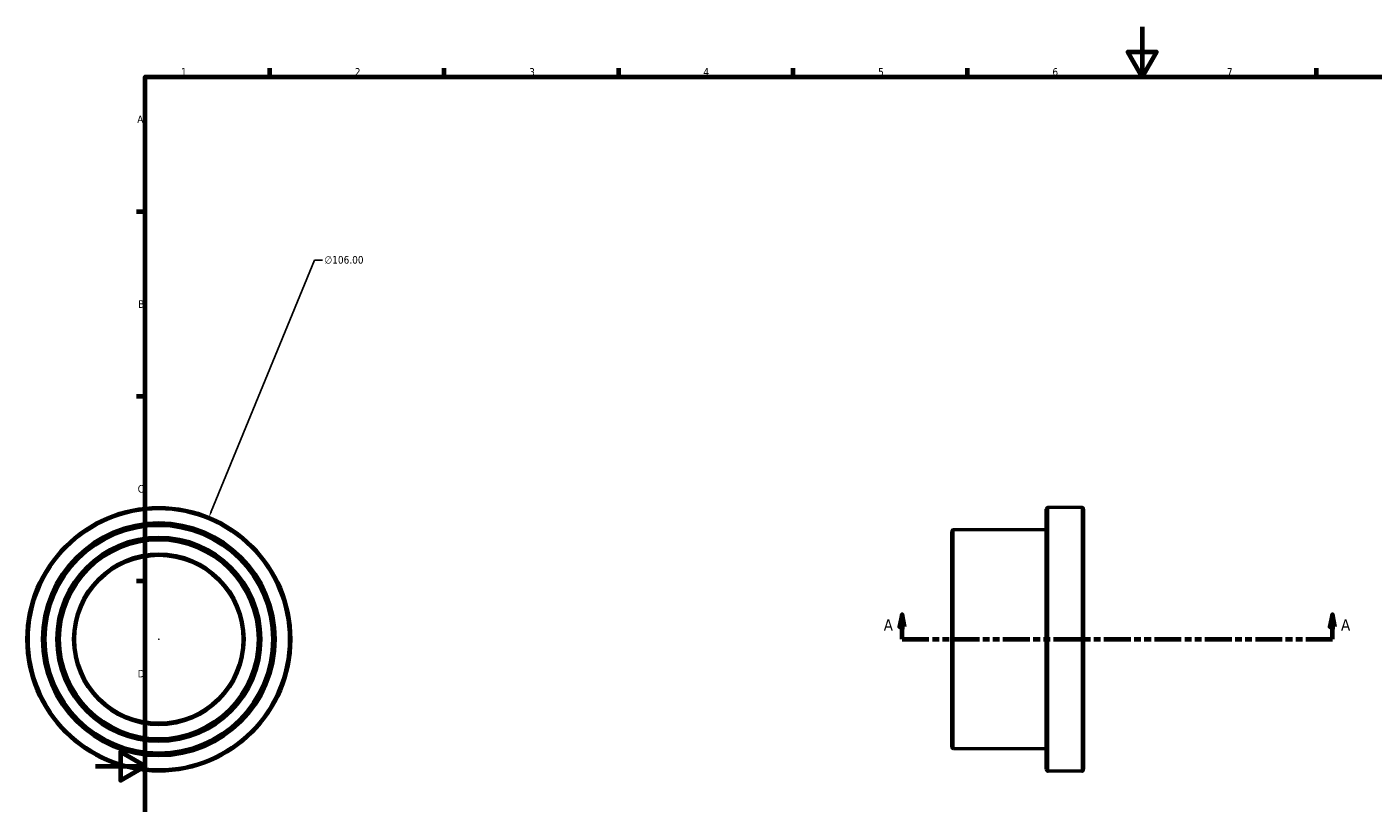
# Model space of a CAD drawing. Header units: millimetres. Extents: x -28 to 884, y -79 to 832.
# Tile 2 of 5: x -28 to 513, y 282 to 594. Entities that reach past the tile are written whole.
import ezdxf

# ---------------------------------------------------------------- set-up
doc = ezdxf.new("R2010")
doc.units = ezdxf.units.MM
doc.linetypes.add('DOUBLE_DASH_CHAIN', pattern=[1.2403, 0.6614, -0.0827, 0.1654, -0.0827, 0.1654, -0.0827])
for name, color, linetype, lineweight in [('Border (ANSI)', 7, 'Continuous', 70), ('Dimension (ANSI)', 7, 'Continuous', 25), ('Section Line (ANSI)', 7, 'DOUBLE_DASH_CHAIN', 70), ('Visible (ANSI)', 7, 'Continuous', 50), ('Visible Narrow (ANSI)', 7, 'Continuous', 35)]:
    doc.layers.add(name, color=color, linetype=linetype, lineweight=lineweight)
doc.styles.add('Label Text (ANSI)', font='tahoma.ttf')
doc.styles.add('Note Text (ANSI)', font='tahoma.ttf')
doc.dimstyles.new('Default - mm (ANSI)', dxfattribs={"dimtxt": 3.048, "dimasz": 2.5, "dimexe": 3.175, "dimexo": 1.6002, "dimgap": 0.8, "dimtad": 0, "dimtoh": 1, "dimrnd": 1e-08, "dimzin": 4, "dimdsep": 46, "dimtxsty": 'Note Text (ANSI)', "dimcen": 0.09, "dimdle": 10, "dimclrd": 256, "dimclre": 256, "dimclrt": 256, "dimadec": 1, "dimazin": 1, "dimtfac": 1, "dimtofl": 0, "dimtmove": 0, "dimatfit": 3, "dimfxl": 1, "dimtolj": 1, "dimtzin": 4, "dimlwd": -1, "dimlwe": -1, "dimarcsym": 0})

# ---------------------------------------------------------------- blocks, each defined once
blk = doc.blocks.new('Borders Default Border')
at = {"layer": 'Border (ANSI)'}
for p, q in [((70.08, 574), (70.08, 577.45)), ((140.17, 574), (140.17, 577.45)), ((210.25, 574), (210.25, 577.45)), ((280.33, 574), (280.33, 577.45)), ((350.42, 574), (350.42, 577.45)), ((490.58, 574), (490.58, 577.45)), ((20, 519.75), (16.55, 519.75)), ((20, 445.5), (16.55, 445.5)), ((20, 371.25), (16.55, 371.25))]:
    blk.add_line(p, q, dxfattribs=at)
at = {"layer": 'Border (ANSI)', "flags": 128}
for points in [[(420.5, 594), (420.5, 574), (414.73, 584), (426.27, 584), (420.5, 574)], [(20, 20), (20, 574), (821, 574), (821, 20), (20, 20)], [(0, 297), (20, 297), (10, 302.77), (10, 291.23), (20, 297)]]:
    blk.add_lwpolyline(points, dxfattribs=at)
at = {"layer": 'Border (ANSI)', "char_height": 3.05, "attachment_point": 7, "style": 'Note Text (ANSI)'}
for s, insert in [('1', (34.35, 574.4)), ('2', (104.2, 574.4)), ('3', (174.26, 574.34)), ('4', (244.23, 574.4)), ('5', (314.48, 574.34)), ('6', (384.49, 574.34)), ('7', (454.6, 574.4)), ('A', (16.78, 555.35)), ('B', (17.15, 481.1)), ('C', (16.95, 406.8)), ('D', (16.96, 332.6))]:
    blk.add_mtext(s, dxfattribs=dict(at, insert=insert))
blk = doc.blocks.new('2dTransSection0')
at = {"layer": 'Section Line (ANSI)', "linetype": 'Continuous'}
for p, q in [((324.08, 357.93), (323.08, 352.93)), ((324.08, 352.93), (324.08, 357.93)), ((325.08, 352.93), (324.08, 357.93)), ((496.98, 357.93), (495.98, 352.93)), ((496.98, 352.93), (496.98, 357.93)), ((497.98, 352.93), (496.98, 357.93)), ((323.08, 352.93), (325.08, 352.93)), ((324.08, 347.93), (324.08, 352.93)), ((495.98, 352.93), (497.98, 352.93)), ((496.98, 347.93), (496.98, 352.93)), ((324.08, 347.93), (334.76, 347.93)), ((486.3, 347.93), (496.98, 347.93))]:
    blk.add_line(p, q, dxfattribs=at)
at = {"layer": 'Section Line (ANSI)', "linetype": 'DOUBLE_DASH_CHAIN', "ltscale": 16.349199}
blk.add_line((324.08, 347.93), (496.98, 347.93), dxfattribs=at)
at = {"layer": 'Section Line (ANSI)', "linetype": 'Continuous', "flags": 128}
for points in [[(325.08, 352.93), (324.08, 357.93), (323.08, 352.93), (325.08, 352.93)], [(497.98, 352.93), (496.98, 357.93), (495.98, 352.93), (497.98, 352.93)]]:
    blk.add_lwpolyline(points, dxfattribs=at)
at = {"layer": 'Section Line (ANSI)'}
for points in [[(325.08, 352.93), (324.08, 357.93), (323.08, 352.93), (325.08, 352.93)], [(497.98, 352.93), (496.98, 357.93), (495.98, 352.93), (497.98, 352.93)]]:
    blk.add_solid(points, dxfattribs=at)
at = {"layer": 'Section Line (ANSI)', "char_height": 4.57, "attachment_point": 7, "style": 'Label Text (ANSI)'}
for insert in [(316.72, 351.43), (500.45, 351.43)]:
    blk.add_mtext('A', dxfattribs=dict(at, insert=insert))
blk = doc.blocks.new('*D11')
at = {"layer": 'Defpoints', "color": 0, "transparency": 16777216}
for p in [(45.58, 396.96), (5.34, 298.9)]:
    blk.add_point(p, dxfattribs=at)
at = {"layer": 'Dimension (ANSI)', "transparency": 16777216}
for p, q in [((87.98, 500.3), (46.53, 399.27)), ((91.2, 500.3), (87.98, 500.3)), ((25.37, 347.93), (25.55, 347.93)), ((25.46, 347.84), (25.46, 348.02))]:
    blk.add_line(p, q, dxfattribs=at)
blk.add_solid([(46.14, 399.43), (46.91, 399.11), (45.58, 396.96)], dxfattribs=at)
at = {"layer": 'Dimension (ANSI)', "transparency": 16777216, "insert": (92, 501.94), "char_height": 3.048, "attachment_point": 1, "style": 'Note Text (ANSI)'}
blk.add_mtext('\\A1;∅106.00', dxfattribs=at)

msp = doc.modelspace()

# ---------------------------------------------------------------- linework, layer by layer
at = {"layer": 'Visible (ANSI)'}
for p, q in [((396.2812, 400.9274), (382.7812, 400.9274)), ((382.0312, 295.6774), (382.0312, 400.1774)), ((397.0312, 400.1774), (397.0312, 295.6774)), ((344.0312, 304.6774), (344.0312, 391.1774)), ((382.0312, 391.9274), (344.7812, 391.9274)), ((382.0312, 303.9274), (344.7812, 303.9274)), ((396.2812, 294.9274), (382.7812, 294.9274))]:
    msp.add_line(p, q, dxfattribs=at)
for radius in [53, 46.2625, 40.4875, 33.75]:
    msp.add_circle((25.4585, 347.9274), radius, dxfattribs=at)
for centre, start, end in [((382.7812, 400.1774), 90, 180), ((396.2812, 400.1774), 0, 90), ((344.7812, 391.1774), 90, 180), ((344.7812, 304.6774), 180, 270), ((382.7812, 295.6774), 180, 270), ((396.2812, 295.6774), 270, 0)]:
    msp.add_arc(centre, 0.75, start, end, dxfattribs=at)
at = {"layer": 'Visible Narrow (ANSI)'}
for p, q in [((382.7812, 400.2749), (382.7812, 295.5799)), ((396.2812, 295.5799), (396.2812, 400.2749)), ((344.7812, 391.3857), (344.7812, 304.4691))]:
    msp.add_line(p, q, dxfattribs=at)
for radius in [52.25, 47.0125, 45.5125, 41.2375, 39.7375, 34.5]:
    msp.add_circle((25.4585, 347.9274), radius, dxfattribs=at)

# ---------------------------------------------------------------- block references
msp.add_blockref('Borders Default Border', (0, 0))
at = {"layer": 'Section Line (ANSI)'}
msp.add_blockref('2dTransSection0', (0, 0), dxfattribs=at)

# ---------------------------------------------------------------- dimensions: what is measured, and where the dimension line sits
at = {"layer": 'Dimension (ANSI)'}
dim = msp.add_diameter_dim_2p(p1=(5.3378, 298.8952), p2=(45.5793, 396.9595), dimstyle='Default - mm (ANSI)', override={"dimtih": 1, "dimdec": 2, "dimlfac": 1, "dimtp": 0, "dimtm": 0, "dimtdec": 2}, dxfattribs=at)
dim.commit()
dim.dimension.update_dxf_attribs({"geometry": '*D11', "text_midpoint": (99.8452, 500.2962), "dimtype": 163})

doc.saveas('drawing.dxf')
